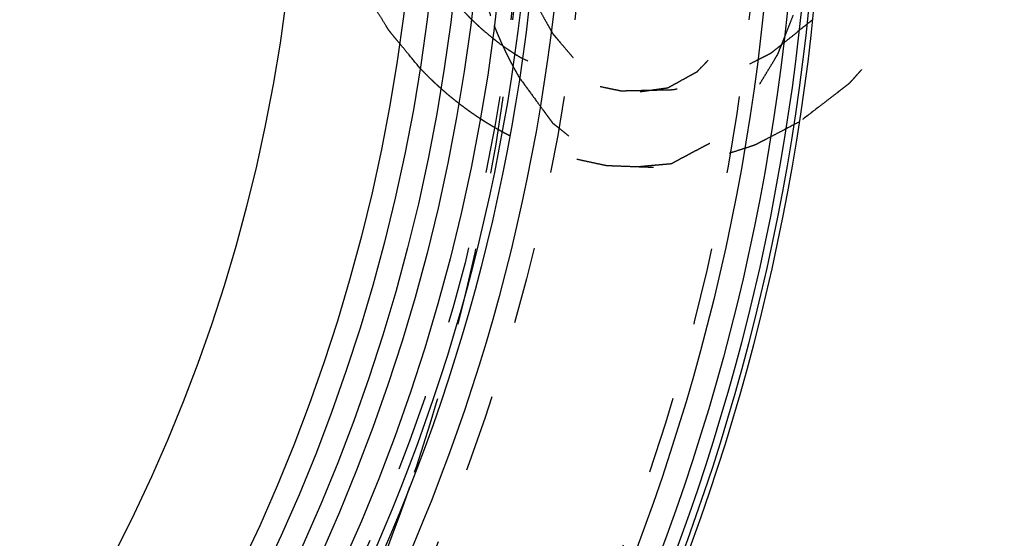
# Model space of a CAD drawing. Header units: millimetres. Extents: x 123 to 377, y 145 to 355.
# Tile 4 of 14: x 279 to 321, y 211 to 233. Entities that reach past the tile are written whole.
import ezdxf

# ---------------------------------------------------------------- set-up
doc = ezdxf.new("R2010")
doc.units = ezdxf.units.MM
doc.header["$LTSCALE"] = 32.592593
doc.linetypes.add('HIDDEN', pattern=[0.2, 0.1, -0.1])
for name, color, linetype in [('FASEN', 7, 'CONTINUOUS'), ('KOERPER', 7, 'CONTINUOUS'), ('KONST.EL_MIT_GEO', 7, 'CONTINUOUS'), ('KURVEN', 7, 'CONTINUOUS')]:
    doc.layers.add(name, color=color, linetype=linetype)

msp = doc.modelspace()

# ---------------------------------------------------------------- linework, layer by layer
at = {"layer": 'FASEN', "color": 8, "linetype": 'HIDDEN'}
for points, knots in [([(302.886, 162.815), (300.618, 162.815), (296.072, 163.073), (289.327, 164.231), (282.713, 166.147), (276.295, 168.802), (270.136, 172.171), (264.294, 176.22), (258.825, 180.91), (252.061, 187.999), (244.815, 198.247), (238.42, 212.136), (234.487, 227.178), (233.604, 237.594), (233.604, 242.815)], [0, 0, 0, 0, 0.057991, 0.116167, 0.174703, 0.233757, 0.293466, 0.353933, 0.415234, 0.477407, 0.604213, 0.734156, 0.866451, 1, 1, 1, 1]), ([(372.168, 242.815), (372.168, 237.782), (371.316, 227.743), (367.525, 213.243), (361.361, 199.855), (354.376, 189.977), (347.856, 183.144), (342.585, 178.623), (336.954, 174.72), (331.017, 171.473), (324.83, 168.913), (318.455, 167.066), (311.952, 165.951), (305.386, 165.578), (298.819, 165.951), (292.316, 167.066), (285.941, 168.913), (279.755, 171.473), (273.817, 174.72), (268.186, 178.623), (262.915, 183.144), (256.395, 189.977), (249.41, 199.855), (243.246, 213.243), (239.455, 227.743), (238.604, 237.782), (238.604, 242.815)], [0, 0, 0, 0, 0.066775, 0.132922, 0.197894, 0.261297, 0.292383, 0.323033, 0.353267, 0.383121, 0.412649, 0.441916, 0.471004, 0.5, 0.528996, 0.558084, 0.587351, 0.616879, 0.646733, 0.676967, 0.707617, 0.738703, 0.802106, 0.867078, 0.933225, 1, 1, 1, 1]), ([(243.465, 242.815), (243.465, 238.148), (244.254, 228.84), (247.769, 215.396), (253.486, 202.981), (261.198, 192.072), (270.622, 183.089), (281.411, 176.39), (293.152, 172.251), (305.386, 170.85), (317.619, 172.251), (329.361, 176.39), (340.149, 183.089), (349.574, 192.072), (357.285, 202.981), (363.002, 215.396), (366.517, 228.84), (367.306, 238.148), (367.306, 242.815)], [0, 0, 0, 0, 0.06682, 0.133013, 0.198029, 0.261476, 0.323178, 0.383223, 0.441969, 0.5, 0.558031, 0.616777, 0.676822, 0.738524, 0.801971, 0.866987, 0.93318, 1, 1, 1, 1]), ([(304.886, 172.315), (306.884, 172.315), (310.89, 172.543), (316.834, 173.562), (322.663, 175.251), (328.319, 177.591), (333.747, 180.56), (338.895, 184.129), (343.713, 188.261), (348.157, 192.918), (352.183, 198.054), (355.753, 203.62), (358.833, 209.561), (362.26, 217.938), (365.163, 229.037), (365.94, 238.214), (365.94, 242.815)], [0, 0, 0, 0, 0.057976, 0.116135, 0.174655, 0.233694, 0.293385, 0.353837, 0.415121, 0.477276, 0.540309, 0.604189, 0.668858, 0.734229, 0.866487, 1, 1, 1, 1])]:
    msp.add_open_spline(points, degree=3, knots=knots, dxfattribs=at)
at = {"layer": 'FASEN', "color": 7, "linetype": 'CONTINUOUS'}
msp.add_open_spline([(372.168, 242.815), (372.168, 237.594), (371.284, 227.178), (367.351, 212.136), (360.956, 198.247), (353.71, 187.999), (346.946, 180.91), (341.477, 176.22), (335.636, 172.171), (329.476, 168.802), (323.058, 166.147), (316.444, 164.231), (309.699, 163.073), (305.153, 162.815), (302.886, 162.815)], degree=3, knots=[0, 0, 0, 0, 0.133549, 0.265844, 0.395787, 0.522593, 0.584766, 0.646067, 0.706534, 0.766243, 0.825297, 0.883833, 0.942009, 1, 1, 1, 1], dxfattribs=at)
at = {"layer": 'KOERPER', "color": 8, "linetype": 'HIDDEN'}
msp.add_circle((220.436, 242.815), 80, dxfattribs=at)
for points, knots in [([(300.436, 242.815), (300.436, 237.802), (299.622, 227.804), (297.184, 218.071), (295.572, 213.37)], [0, 0, 0, 0, 0.502178, 1, 1, 1, 1]), ([(295.572, 213.37), (294.314, 209.7), (292.066, 204.331), (288.371, 197.574), (284.289, 191.212), (278.441, 183.94), (270.333, 176.475), (261.343, 170.478), (251.67, 166.091), (241.532, 163.415), (234.6, 162.815), (231.154, 162.815)], [0, 0, 0, 0, 0.13328, 0.199131, 0.264363, 0.392757, 0.51843, 0.641512, 0.762376, 0.881617, 1, 1, 1, 1])]:
    msp.add_open_spline(points, degree=3, knots=knots, dxfattribs=at)
at = {"layer": 'KONST.EL_MIT_GEO', "color": 7, "linetype": 'CONTINUOUS'}
for radius in [91.537, 90.538, 81.75, 80.7, 80.35, 79.35, 78.35, 77.5, 76.5, 75.5, 70.5]:
    msp.add_circle((220.436, 242.815), radius, dxfattribs=at)
at = {"layer": 'KONST.EL_MIT_GEO', "color": 8, "linetype": 'HIDDEN'}
for radius in [89.971, 82.679, 80]:
    msp.add_circle((220.436, 242.815), radius, dxfattribs=at)
at = {"layer": 'KONST.EL_MIT_GEO', "color": 7, "linetype": 'CONTINUOUS'}
for radius, start, end in [(92.65, 100.13428, 79.86841), (92.437, 100.16264, 79.84005), (92.137, 100.19935, 79.80335)]:
    msp.add_arc((220.436, 242.815), radius, start, end, dxfattribs=at)
at = {"layer": 'KURVEN', "color": 8, "linetype": 'HIDDEN'}
for points, knots in [([(296.019, 231.024), (295.857, 231.221), (295.613, 231.517), (295.289, 231.911), (295.086, 232.157), (294.923, 232.354), (294.822, 232.478), (294.75, 232.563), (294.711, 232.614), (294.676, 232.672), (294.632, 232.742), (294.527, 232.913), (294.368, 233.167), (294.156, 233.507), (293.945, 233.848), (293.786, 234.102), (293.681, 234.273), (293.628, 234.357), (293.577, 234.443), (293.525, 234.565), (293.455, 234.715), (293.291, 235.076), (293.098, 235.497), (292.907, 235.919), (292.81, 236.129), (292.757, 236.25), (292.712, 236.338), (292.685, 236.439), (292.642, 236.569), (292.571, 236.799), (292.468, 237.127), (292.345, 237.521), (292.242, 237.849), (292.16, 238.111), (292.11, 238.275), (292.066, 238.406), (292.045, 238.506), (292.027, 238.606), (291.99, 238.805), (291.935, 239.105), (291.862, 239.504), (291.789, 239.903), (291.734, 240.202), (291.697, 240.402), (291.678, 240.502), (291.662, 240.603), (291.657, 240.744), (291.645, 240.919), (291.628, 241.2), (291.606, 241.551), (291.572, 242.113), (291.546, 242.534), (291.529, 242.815)], [0, 0, 0, 0, 0.0625, 0.09375, 0.125, 0.140625, 0.15625, 0.164062, 0.167969, 0.171875, 0.179688, 0.1875, 0.21875, 0.25, 0.28125, 0.3125, 0.320312, 0.328125, 0.335938, 0.34375, 0.359375, 0.375, 0.4375, 0.46875, 0.484375, 0.492188, 0.5, 0.507812, 0.515625, 0.53125, 0.5625, 0.59375, 0.625, 0.640625, 0.65625, 0.664062, 0.671875, 0.679688, 0.6875, 0.71875, 0.75, 0.78125, 0.8125, 0.820312, 0.828125, 0.835938, 0.84375, 0.859375, 0.875, 0.90625, 0.9375, 1, 1, 1, 1]), ([(297.386, 242.815), (297.392, 242.592), (297.404, 242.146), (297.421, 241.589), (297.43, 241.199), (297.439, 240.976), (297.46, 240.757), (297.482, 240.481), (297.51, 240.151), (297.538, 239.82), (297.562, 239.546), (297.578, 239.325), (297.607, 239.109), (297.662, 238.734), (297.723, 238.304), (297.776, 237.929), (297.808, 237.714), (297.828, 237.553), (297.864, 237.394), (297.907, 237.181), (297.985, 236.809), (298.062, 236.437), (298.128, 236.117), (298.156, 235.985), (298.177, 235.877), (298.203, 235.777), (298.251, 235.608), (298.318, 235.363), (298.4, 235.07), (298.48, 234.777), (298.549, 234.534), (298.601, 234.337), (298.665, 234.149), (298.782, 233.826), (298.946, 233.362), (299.078, 232.992), (299.144, 232.806)], [0, 0, 0, 0, 0.0625, 0.125, 0.15625, 0.171875, 0.1875, 0.21875, 0.25, 0.28125, 0.3125, 0.328125, 0.34375, 0.375, 0.4375, 0.46875, 0.484375, 0.5, 0.515625, 0.53125, 0.5625, 0.625, 0.640625, 0.65625, 0.664062, 0.671875, 0.6875, 0.71875, 0.75, 0.78125, 0.8125, 0.828125, 0.84375, 0.875, 0.9375, 1, 1, 1, 1]), ([(300.667, 234.167), (300.786, 233.955), (300.964, 233.637), (301.2, 233.214), (301.349, 232.949), (301.467, 232.737), (301.541, 232.605), (301.593, 232.511), (301.623, 232.461), (301.658, 232.423), (301.701, 232.371), (301.769, 232.292), (301.855, 232.191), (301.992, 232.03), (302.163, 231.829), (302.335, 231.628), (302.472, 231.467), (302.557, 231.367), (302.626, 231.286), (302.669, 231.237), (302.703, 231.194), (302.74, 231.165), (302.806, 231.122), (302.899, 231.056), (303.012, 230.979), (303.125, 230.901), (303.275, 230.798), (303.425, 230.694), (303.576, 230.591), (303.688, 230.513), (303.782, 230.449), (303.848, 230.403), (303.886, 230.378), (303.913, 230.355), (303.944, 230.351), (303.984, 230.339), (304.054, 230.322), (304.154, 230.295), (304.274, 230.263), (304.435, 230.221), (304.595, 230.179), (304.755, 230.137), (304.876, 230.105), (304.996, 230.073), (305.086, 230.049), (305.146, 230.034), (305.176, 230.025), (305.206, 230.02), (305.246, 230.029), (305.295, 230.034), (305.374, 230.046), (305.474, 230.059), (305.632, 230.082), (305.83, 230.109), (306.028, 230.137), (306.187, 230.159), (306.286, 230.173), (306.365, 230.184), (306.415, 230.192), (306.455, 230.195), (306.493, 230.213), (306.56, 230.252), (306.656, 230.303), (306.771, 230.367), (306.886, 230.43), (307.039, 230.515), (307.192, 230.599), (307.345, 230.684), (307.46, 230.747), (307.556, 230.8), (307.623, 230.836), (307.661, 230.859), (307.69, 230.87), (307.717, 230.902), (307.753, 230.937), (307.816, 231.002), (307.906, 231.093), (308.014, 231.203), (308.159, 231.349), (308.339, 231.532), (308.519, 231.715), (308.663, 231.861), (308.753, 231.953), (308.817, 232.016), (308.852, 232.055), (308.882, 232.107), (308.921, 232.167), (308.984, 232.266), (309.061, 232.39), (309.186, 232.587), (309.342, 232.834), (309.497, 233.081), (309.622, 233.278), (309.7, 233.402), (309.762, 233.5), (309.8, 233.563), (309.833, 233.61), (309.859, 233.668), (309.904, 233.776), (309.968, 233.927), (310.07, 234.17), (310.199, 234.473), (310.327, 234.777), (310.429, 235.019), (310.506, 235.201), (310.57, 235.353), (310.616, 235.459), (310.641, 235.521), (310.662, 235.564), (310.674, 235.618), (310.694, 235.687), (310.727, 235.81), (310.775, 235.983), (310.832, 236.192), (310.909, 236.471), (311.005, 236.819), (311.1, 237.167), (311.177, 237.446), (311.224, 237.62), (311.259, 237.741), (311.277, 237.812), (311.287, 237.891), (311.303, 237.987), (311.339, 238.219), (311.393, 238.566), (311.465, 239.029), (311.537, 239.492), (311.591, 239.839), (311.627, 240.071), (311.646, 240.187), (311.661, 240.303), (311.666, 240.464), (311.678, 240.662), (311.693, 240.981), (311.713, 241.38), (311.745, 242.018), (311.77, 242.496), (311.786, 242.815)], [0, 0, 0, 0, 0.03125, 0.046875, 0.0625, 0.070312, 0.078125, 0.082031, 0.083984, 0.085938, 0.089844, 0.09375, 0.101562, 0.109375, 0.125, 0.140625, 0.148438, 0.15625, 0.160156, 0.164062, 0.166016, 0.167969, 0.171875, 0.179688, 0.1875, 0.195312, 0.203125, 0.21875, 0.226562, 0.234375, 0.242188, 0.246094, 0.248047, 0.25, 0.251953, 0.253906, 0.257812, 0.265625, 0.273438, 0.28125, 0.296875, 0.304688, 0.3125, 0.320312, 0.328125, 0.330078, 0.332031, 0.333984, 0.335938, 0.339844, 0.34375, 0.351562, 0.359375, 0.375, 0.390625, 0.398438, 0.40625, 0.410156, 0.414062, 0.416016, 0.417969, 0.421875, 0.429688, 0.4375, 0.445312, 0.453125, 0.46875, 0.476562, 0.484375, 0.492188, 0.496094, 0.498047, 0.5, 0.501953, 0.503906, 0.507812, 0.515625, 0.523438, 0.53125, 0.546875, 0.5625, 0.570312, 0.578125, 0.582031, 0.583984, 0.585938, 0.589844, 0.59375, 0.601562, 0.609375, 0.625, 0.640625, 0.648438, 0.65625, 0.660156, 0.664062, 0.666016, 0.667969, 0.671875, 0.679688, 0.6875, 0.703125, 0.71875, 0.726562, 0.734375, 0.742188, 0.746094, 0.748047, 0.75, 0.751953, 0.753906, 0.757812, 0.765625, 0.773438, 0.78125, 0.796875, 0.8125, 0.820312, 0.828125, 0.832031, 0.833984, 0.835938, 0.839844, 0.84375, 0.859375, 0.875, 0.890625, 0.90625, 0.910156, 0.914062, 0.917969, 0.921875, 0.929688, 0.9375, 0.953125, 0.96875, 1, 1, 1, 1]), ([(319.242, 242.815), (319.215, 242.461), (319.174, 241.93), (319.119, 241.221), (319.084, 240.779), (319.057, 240.424), (319.039, 240.203), (319.029, 240.048), (319.02, 239.96), (318.997, 239.875), (318.973, 239.767), (318.931, 239.596), (318.881, 239.381), (318.8, 239.038), (318.698, 238.61), (318.596, 238.181), (318.515, 237.838), (318.464, 237.624), (318.424, 237.452), (318.397, 237.345), (318.38, 237.259), (318.349, 237.177), (318.289, 237.038), (318.207, 236.837), (318.075, 236.516), (317.909, 236.115), (317.743, 235.713), (317.611, 235.392), (317.511, 235.152), (317.428, 234.951), (317.371, 234.81), (317.337, 234.731), (317.315, 234.669), (317.278, 234.617), (317.234, 234.544), (317.155, 234.418), (317.043, 234.237), (316.908, 234.021), (316.728, 233.732), (316.549, 233.443), (316.369, 233.154), (316.234, 232.938), (316.1, 232.721), (315.987, 232.541), (315.909, 232.414), (315.862, 232.344), (315.805, 232.284), (315.737, 232.205), (315.626, 232.082), (315.488, 231.927), (315.267, 231.68), (314.99, 231.37), (314.714, 231.061), (314.493, 230.814), (314.354, 230.659), (314.244, 230.535), (314.174, 230.459), (314.121, 230.395), (314.057, 230.342), (313.942, 230.255), (313.779, 230.128), (313.517, 229.926), (313.19, 229.673), (312.667, 229.269), (312.274, 228.966), (312.012, 228.763)], [0, 0, 0, 0, 0.0625, 0.09375, 0.125, 0.140625, 0.15625, 0.164062, 0.167969, 0.171875, 0.179688, 0.1875, 0.203125, 0.21875, 0.25, 0.28125, 0.296875, 0.3125, 0.320312, 0.328125, 0.332031, 0.335938, 0.34375, 0.359375, 0.375, 0.40625, 0.4375, 0.453125, 0.46875, 0.484375, 0.492188, 0.496094, 0.5, 0.503906, 0.507812, 0.515625, 0.53125, 0.546875, 0.5625, 0.59375, 0.609375, 0.625, 0.640625, 0.65625, 0.664062, 0.667969, 0.671875, 0.679688, 0.6875, 0.703125, 0.71875, 0.75, 0.78125, 0.796875, 0.8125, 0.820312, 0.828125, 0.832031, 0.835938, 0.84375, 0.859375, 0.875, 0.90625, 0.9375, 1, 1, 1, 1]), ([(300.202, 230.628), (300.333, 230.449), (300.597, 230.09), (300.926, 229.641), (301.157, 229.326), (301.288, 229.147), (301.387, 229.012), (301.469, 228.9), (301.535, 228.81), (301.577, 228.755), (301.609, 228.708), (301.648, 228.681), (301.713, 228.626), (301.845, 228.521), (302.032, 228.369), (302.257, 228.187), (302.483, 228.005), (302.671, 227.853), (302.821, 227.732), (302.933, 227.641), (303.027, 227.566), (303.102, 227.504), (303.159, 227.461), (303.205, 227.417), (303.245, 227.407), (303.284, 227.393), (303.333, 227.376), (303.451, 227.336), (303.628, 227.276), (303.863, 227.195), (304.099, 227.115), (304.296, 227.048), (304.453, 226.994), (304.571, 226.954), (304.688, 226.914), (304.777, 226.883), (304.836, 226.863), (304.865, 226.853), (304.895, 226.845), (304.935, 226.852), (304.986, 226.855), (305.067, 226.863), (305.168, 226.872), (305.33, 226.887), (305.532, 226.905), (305.775, 226.928), (306.018, 226.95), (306.22, 226.968), (306.382, 226.983), (306.483, 226.992), (306.564, 227), (306.614, 227.003), (306.653, 227.026), (306.691, 227.046), (306.759, 227.083), (306.855, 227.134), (307.009, 227.216), (307.201, 227.318), (307.432, 227.441), (307.663, 227.564), (307.856, 227.667), (308.01, 227.749), (308.106, 227.8), (308.174, 227.836), (308.212, 227.857), (308.251, 227.875), (308.296, 227.922), (308.368, 227.996), (308.458, 228.089), (308.602, 228.237), (308.782, 228.422), (308.998, 228.644), (309.214, 228.866), (309.394, 229.052), (309.539, 229.2), (309.629, 229.293), (309.701, 229.366), (309.745, 229.414), (309.782, 229.448), (309.814, 229.496), (309.867, 229.587), (309.944, 229.712), (310.067, 229.916), (310.221, 230.169), (310.406, 230.473), (310.59, 230.777), (310.775, 231.081), (310.928, 231.336), (311.028, 231.499), (311.074, 231.576), (311.106, 231.624), (311.135, 231.708), (311.173, 231.803), (311.223, 231.93), (311.286, 232.089), (311.361, 232.28), (311.461, 232.535), (311.587, 232.853), (311.737, 233.235), (311.887, 233.617), (312.012, 233.935), (312.112, 234.191), (312.176, 234.348), (312.209, 234.498), (312.245, 234.643), (312.288, 234.826), (312.341, 235.045), (312.412, 235.338), (312.536, 235.85), (312.712, 236.581), (312.853, 237.165), (312.924, 237.458)], [0, 0, 0, 0, 0.03125, 0.0625, 0.078125, 0.085938, 0.09375, 0.101562, 0.105469, 0.109375, 0.111328, 0.113281, 0.117188, 0.125, 0.140625, 0.15625, 0.171875, 0.1875, 0.195312, 0.203125, 0.210938, 0.214844, 0.21875, 0.222656, 0.224609, 0.226562, 0.230469, 0.234375, 0.25, 0.265625, 0.28125, 0.296875, 0.304688, 0.3125, 0.320312, 0.328125, 0.330078, 0.332031, 0.333984, 0.335938, 0.339844, 0.34375, 0.351562, 0.359375, 0.375, 0.390625, 0.40625, 0.421875, 0.429688, 0.4375, 0.441406, 0.445312, 0.447266, 0.449219, 0.453125, 0.460938, 0.46875, 0.484375, 0.5, 0.515625, 0.53125, 0.539062, 0.546875, 0.550781, 0.552734, 0.554688, 0.558594, 0.5625, 0.570312, 0.578125, 0.59375, 0.609375, 0.625, 0.640625, 0.648438, 0.65625, 0.660156, 0.664062, 0.666016, 0.667969, 0.671875, 0.679688, 0.6875, 0.703125, 0.71875, 0.734375, 0.75, 0.765625, 0.773438, 0.775391, 0.777344, 0.78125, 0.785156, 0.789062, 0.796875, 0.804688, 0.8125, 0.828125, 0.84375, 0.859375, 0.875, 0.882812, 0.890625, 0.894531, 0.898438, 0.90625, 0.914062, 0.921875, 0.9375, 0.96875, 1, 1, 1, 1]), ([(299.08, 232.288), (298.963, 232.387), (298.786, 232.534), (298.554, 232.734), (298.387, 232.896), (298.216, 233.052), (298.053, 233.219), (297.893, 233.389), (297.729, 233.554), (297.578, 233.735), (297.45, 233.884), (297.348, 234), (297.245, 234.131), (297.116, 234.299), (296.986, 234.465), (296.886, 234.599), (296.751, 234.798), (296.634, 234.965), (296.542, 235.098)], [0, 0, 0, 0, 0.125, 0.1875, 0.25, 0.3125, 0.375, 0.4375, 0.5, 0.5625, 0.625, 0.65625, 0.6875, 0.75, 0.8125, 0.84375, 0.875, 1, 1, 1, 1]), ([(299.144, 232.806), (299.162, 232.763), (299.184, 232.707), (299.21, 232.645), (299.231, 232.594), (299.259, 232.526), (299.288, 232.459), (299.309, 232.407), (299.327, 232.367), (299.345, 232.325), (299.364, 232.282), (299.376, 232.253), (299.395, 232.211), (299.418, 232.16), (299.441, 232.108), (299.465, 232.054), (299.485, 232.011), (299.504, 231.971), (299.523, 231.929), (299.537, 231.899), (299.552, 231.866), (299.58, 231.809), (299.612, 231.742), (299.638, 231.687), (299.651, 231.659)], [0, 0, 0, 0, 0.125, 0.15625, 0.1875, 0.25, 0.3125, 0.34375, 0.375, 0.4375, 0.46875, 0.5, 0.53125, 0.5625, 0.625, 0.65625, 0.6875, 0.75, 0.78125, 0.8125, 0.84375, 0.875, 0.9375, 1, 1, 1, 1]), ([(312.569, 233.066), (312.347, 232.888), (312.014, 232.621), (311.57, 232.264), (311.292, 232.042), (311.07, 231.863), (310.931, 231.753), (310.834, 231.673), (310.778, 231.631), (310.714, 231.603), (310.638, 231.562), (310.513, 231.5), (310.359, 231.422), (310.111, 231.297), (309.801, 231.141), (309.491, 230.985), (309.243, 230.86), (309.088, 230.782), (308.965, 230.719), (308.887, 230.681), (308.826, 230.647), (308.76, 230.627), (308.644, 230.6), (308.48, 230.557), (308.281, 230.507), (308.083, 230.457), (307.819, 230.39), (307.555, 230.323), (307.291, 230.256), (307.093, 230.205), (306.928, 230.164), (306.812, 230.134), (306.746, 230.118), (306.697, 230.102), (306.645, 230.105), (306.576, 230.102), (306.456, 230.1), (306.284, 230.096), (306.077, 230.091), (305.802, 230.085), (305.527, 230.079), (305.252, 230.073), (305.045, 230.069), (304.839, 230.064), (304.667, 230.061), (304.546, 230.056), (304.478, 230.058), (304.412, 230.075), (304.329, 230.091), (304.196, 230.119), (304.029, 230.153), (303.763, 230.209), (303.43, 230.278), (303.098, 230.347), (302.832, 230.402), (302.665, 230.437), (302.532, 230.464), (302.449, 230.483), (302.382, 230.494), (302.318, 230.52), (302.206, 230.572), (302.047, 230.644), (301.792, 230.76), (301.473, 230.905), (300.962, 231.137), (300.579, 231.311), (300.324, 231.427)], [0, 0, 0, 0, 0.0625, 0.09375, 0.125, 0.140625, 0.15625, 0.164062, 0.167969, 0.171875, 0.179688, 0.1875, 0.203125, 0.21875, 0.25, 0.28125, 0.296875, 0.3125, 0.320312, 0.328125, 0.332031, 0.335938, 0.34375, 0.359375, 0.375, 0.390625, 0.40625, 0.4375, 0.453125, 0.46875, 0.484375, 0.492188, 0.496094, 0.5, 0.503906, 0.507812, 0.515625, 0.53125, 0.546875, 0.5625, 0.59375, 0.609375, 0.625, 0.640625, 0.65625, 0.664062, 0.667969, 0.671875, 0.679688, 0.6875, 0.703125, 0.71875, 0.75, 0.78125, 0.796875, 0.8125, 0.820312, 0.828125, 0.832031, 0.835938, 0.84375, 0.859375, 0.875, 0.90625, 0.9375, 1, 1, 1, 1]), ([(299.678, 231.842), (299.579, 231.911), (299.43, 232.017), (299.262, 232.145), (299.163, 232.222), (299.107, 232.266), (299.08, 232.288)], [0, 0, 0, 0, 0.5, 0.75, 0.875, 1, 1, 1, 1]), ([(299.651, 231.659), (299.671, 231.619), (299.696, 231.568), (299.724, 231.511), (299.748, 231.464), (299.779, 231.402), (299.811, 231.34), (299.835, 231.294), (299.854, 231.257), (299.874, 231.218), (299.895, 231.179), (299.909, 231.152), (299.929, 231.114), (299.955, 231.068), (299.98, 231.021), (300.007, 230.972), (300.028, 230.932), (300.054, 230.887), (300.08, 230.841), (300.102, 230.802), (300.143, 230.73), (300.175, 230.674), (300.202, 230.628)], [0, 0, 0, 0, 0.125, 0.15625, 0.1875, 0.25, 0.3125, 0.34375, 0.375, 0.4375, 0.46875, 0.5, 0.53125, 0.5625, 0.625, 0.65625, 0.6875, 0.75, 0.8125, 0.84375, 0.875, 1, 1, 1, 1]), ([(300.324, 231.427), (300.273, 231.458), (300.17, 231.52), (300.042, 231.6), (299.941, 231.665), (299.877, 231.707), (299.834, 231.736), (299.807, 231.754), (299.754, 231.791), (299.712, 231.819), (299.678, 231.842)], [0, 0, 0, 0, 0.25, 0.5, 0.625, 0.75, 0.8125, 0.84375, 0.875, 1, 1, 1, 1]), ([(298.548, 228.899), (298.496, 228.934), (298.392, 229.005), (298.261, 229.095), (298.158, 229.164), (298.048, 229.244), (297.908, 229.349), (297.739, 229.472), (297.574, 229.602), (297.411, 229.735), (297.246, 229.863), (297.088, 230.005), (296.956, 230.12), (296.848, 230.213), (296.775, 230.28), (296.706, 230.346), (296.635, 230.412), (296.565, 230.478), (296.506, 230.534), (296.46, 230.576), (296.408, 230.629), (296.313, 230.725), (296.18, 230.86), (296.073, 230.969), (296.019, 231.024)], [0, 0, 0, 0, 0.0625, 0.125, 0.15625, 0.1875, 0.25, 0.3125, 0.375, 0.4375, 0.5, 0.5625, 0.625, 0.65625, 0.6875, 0.71875, 0.75, 0.78125, 0.8125, 0.828125, 0.84375, 0.875, 0.9375, 1, 1, 1, 1]), ([(299.142, 228.531), (299.099, 228.557), (299.034, 228.595), (298.959, 228.64), (298.922, 228.663), (298.9, 228.676), (298.886, 228.684), (298.86, 228.701), (298.828, 228.72), (298.797, 228.74), (298.763, 228.761), (298.74, 228.776), (298.714, 228.792), (298.688, 228.808), (298.665, 228.823), (298.632, 228.844), (298.595, 228.869), (298.563, 228.889), (298.548, 228.899)], [0, 0, 0, 0, 0.25, 0.375, 0.4375, 0.46875, 0.5, 0.53125, 0.5625, 0.625, 0.65625, 0.6875, 0.75, 0.8125, 0.84375, 0.875, 0.9375, 1, 1, 1, 1]), ([(312.012, 228.763), (311.776, 228.64), (311.42, 228.455), (310.947, 228.209), (310.651, 228.055), (310.414, 227.931), (310.266, 227.855), (310.163, 227.8), (310.103, 227.771), (310.038, 227.752), (309.958, 227.725), (309.766, 227.664), (309.478, 227.571), (309.094, 227.448), (308.71, 227.324), (308.422, 227.232), (308.23, 227.169), (308.15, 227.145), (308.086, 227.122), (308.022, 227.111), (307.909, 227.096), (307.748, 227.073), (307.49, 227.038), (307.168, 226.993), (306.845, 226.948), (306.587, 226.912), (306.394, 226.885), (306.233, 226.863), (306.12, 226.846), (306.055, 226.838), (306.008, 226.829), (305.957, 226.834), (305.891, 226.835), (305.775, 226.84), (305.609, 226.846), (305.409, 226.853), (305.144, 226.863), (304.812, 226.875), (304.48, 226.888), (304.214, 226.897), (304.048, 226.904), (303.932, 226.907), (303.866, 226.912), (303.801, 226.928), (303.719, 226.945), (303.523, 226.988), (303.229, 227.051), (302.837, 227.136), (302.445, 227.221), (302.152, 227.285), (301.956, 227.327), (301.874, 227.345), (301.808, 227.357), (301.745, 227.381), (301.636, 227.427), (301.479, 227.49), (301.229, 227.592), (300.916, 227.719), (300.415, 227.923), (300.04, 228.076), (299.789, 228.178)], [0, 0, 0, 0, 0.0625, 0.09375, 0.125, 0.140625, 0.15625, 0.164062, 0.167969, 0.171875, 0.179688, 0.1875, 0.21875, 0.25, 0.28125, 0.3125, 0.320312, 0.328125, 0.332031, 0.335938, 0.34375, 0.359375, 0.375, 0.40625, 0.4375, 0.453125, 0.46875, 0.484375, 0.492188, 0.496094, 0.5, 0.503906, 0.507812, 0.515625, 0.53125, 0.546875, 0.5625, 0.59375, 0.625, 0.640625, 0.65625, 0.664062, 0.667969, 0.671875, 0.679688, 0.6875, 0.71875, 0.75, 0.78125, 0.8125, 0.820312, 0.828125, 0.832031, 0.835938, 0.84375, 0.859375, 0.875, 0.90625, 0.9375, 1, 1, 1, 1]), ([(299.789, 228.178), (299.767, 228.189), (299.723, 228.212), (299.667, 228.241), (299.63, 228.261), (299.606, 228.273), (299.571, 228.292), (299.538, 228.31), (299.506, 228.327), (299.479, 228.342), (299.465, 228.349), (299.443, 228.361), (299.42, 228.374), (299.401, 228.385), (299.37, 228.402), (299.311, 228.434), (299.232, 228.479), (299.172, 228.514), (299.142, 228.531)], [0, 0, 0, 0, 0.125, 0.25, 0.3125, 0.34375, 0.375, 0.4375, 0.46875, 0.5, 0.53125, 0.5625, 0.625, 0.65625, 0.6875, 0.75, 0.875, 1, 1, 1, 1])]:
    msp.add_open_spline(points, degree=3, knots=knots, dxfattribs=at)

doc.saveas('drawing.dxf')
